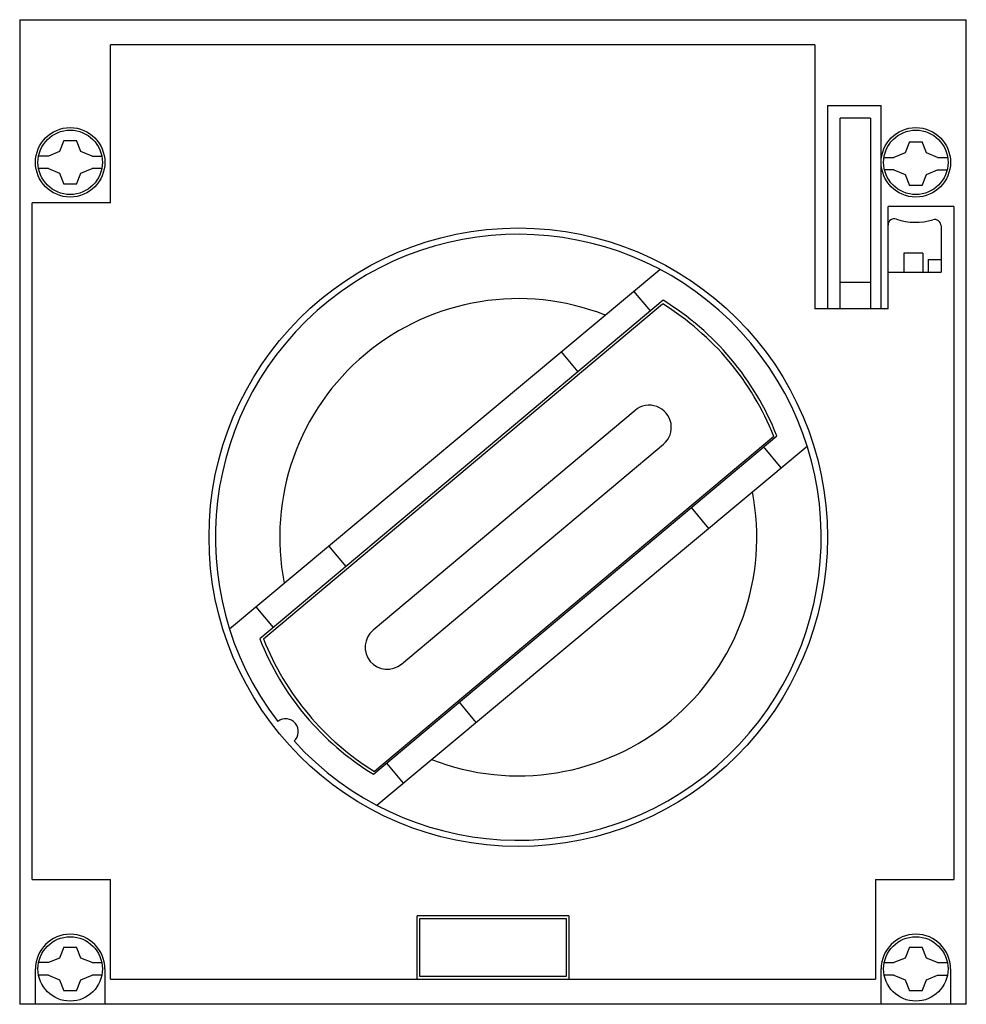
# Model space of a CAD drawing. Header units: millimetres. Extents: x 10.4 to 85.4, y 26.6 to 104.6.
import ezdxf

# ---------------------------------------------------------------- set-up
doc = ezdxf.new("R2010")
doc.units = ezdxf.units.MM
doc.header["$LTSCALE"] = 8.608238
doc.layers.get('0').update_dxf_attribs({"linetype": 'CONTINUOUS'})

msp = doc.modelspace()

# ---------------------------------------------------------------- linework, layer by layer
at = {"color": 7, "linetype": 'Continuous'}
for p, q in [((10.4, 104.625), (10.4, 26.625)), ((10.4, 104.625), (85.4, 104.625)), ((85.4, 26.625), (85.4, 104.625)), ((17.6, 90.125), (17.6, 102.625)), ((73.4, 102.625), (17.6, 102.625)), ((73.4, 102.625), (73.4, 81.725)), ((74.4, 97.825), (74.4, 81.725)), ((74.4, 97.825), (78.65, 97.825)), ((78.65, 81.725), (78.65, 97.825)), ((75.4, 81.725), (75.4, 96.825)), ((77.8, 96.825), (75.4, 96.825)), ((77.8, 96.825), (77.8, 81.725)), ((13.9, 95.054), (13.551, 94.174)), ((13.9, 95.054), (14.9, 95.054)), ((15.248, 94.174), (14.9, 95.054)), ((80.9, 94.949), (80.551, 94.068)), ((80.9, 94.949), (81.9, 94.949)), ((82.248, 94.068), (81.9, 94.949)), ((12.67, 93.825), (11.899, 93.825)), ((13.551, 94.174), (12.67, 93.825)), ((16.129, 93.825), (15.248, 94.174)), ((16.129, 93.825), (16.9, 93.825)), ((78.88, 93.719), (79.67, 93.719)), ((80.551, 94.068), (79.67, 93.719)), ((83.129, 93.719), (82.248, 94.068)), ((83.129, 93.719), (83.919, 93.719)), ((12.67, 92.825), (11.899, 92.825)), ((12.67, 92.825), (13.551, 92.476)), ((15.248, 92.476), (16.129, 92.825)), ((16.9, 92.825), (16.129, 92.825)), ((13.551, 92.476), (13.9, 91.596)), ((14.9, 91.596), (15.248, 92.476)), ((79.67, 92.719), (78.922, 92.719)), ((79.67, 92.719), (80.551, 92.371)), ((80.551, 92.371), (80.9, 91.49)), ((81.9, 91.49), (82.248, 92.371)), ((82.248, 92.371), (83.129, 92.719)), ((83.129, 92.719), (83.877, 92.719)), ((14.9, 91.596), (13.9, 91.596)), ((81.9, 91.49), (80.9, 91.49)), ((11.4, 36.525), (11.4, 90.125)), ((17.6, 90.125), (11.4, 90.125)), ((84.4, 89.825), (79.2, 89.825)), ((79.2, 81.725), (79.2, 89.825)), ((84.4, 89.825), (84.4, 36.525)), ((83.4, 88.294), (83.4, 84.625)), ((81.95, 86.125), (80.45, 86.125)), ((80.45, 86.125), (80.45, 84.625)), ((81.95, 86.125), (81.95, 84.625)), ((82.4, 85.625), (83.4, 85.625)), ((82.4, 84.625), (82.4, 85.625)), ((27.02, 56.377), (61.129, 84.836)), ((79.2, 84.625), (83.4, 84.625)), ((75.4, 83.825), (77.8, 83.825)), ((60.372, 81.551), (59.067, 83.115)), ((61.377, 82.394), (29.423, 55.581)), ((29.715, 55.565), (61.342, 82.103)), ((79.2, 81.725), (73.4, 81.725)), ((53.304, 78.307), (54.623, 76.726)), ((59.155, 73.675), (38.395, 56.256)), ((38.422, 44.856), (70.376, 71.669)), ((70.148, 71.608), (38.521, 45.07)), ((40.644, 53.575), (61.404, 70.994)), ((38.692, 42.403), (72.787, 70.849)), ((70.731, 69.134), (69.341, 70.801)), ((63.592, 65.976), (64.968, 64.326)), ((34.876, 62.932), (36.238, 61.299)), ((29.113, 58.123), (30.488, 56.475)), ((45.207, 50.549), (46.54, 48.951)), ((39.457, 45.725), (40.777, 44.143)), ((11.4, 36.525), (17.6, 36.525)), ((17.6, 28.625), (17.6, 36.525)), ((78.2, 36.525), (84.4, 36.525)), ((78.2, 36.525), (78.2, 28.625)), ((53.9, 33.625), (41.9, 33.625)), ((41.9, 28.625), (41.9, 33.625)), ((53.9, 33.625), (53.9, 28.625)), ((42.1, 33.425), (53.7, 33.425)), ((42.1, 28.825), (42.1, 33.425)), ((53.7, 33.425), (53.7, 28.825)), ((13.9, 31.154), (13.551, 30.274)), ((13.9, 31.154), (14.9, 31.154)), ((15.248, 30.274), (14.9, 31.154)), ((80.9, 31.154), (80.551, 30.274)), ((80.9, 31.154), (81.9, 31.154)), ((82.248, 30.274), (81.9, 31.154)), ((12.67, 29.925), (11.899, 29.925)), ((13.551, 30.274), (12.67, 29.925)), ((16.129, 29.925), (15.248, 30.274)), ((16.129, 29.925), (16.9, 29.925)), ((78.899, 29.925), (79.67, 29.925)), ((80.551, 30.274), (79.67, 29.925)), ((83.129, 29.925), (82.248, 30.274)), ((83.129, 29.925), (83.9, 29.925)), ((11.65, 26.625), (11.65, 29.425)), ((12.67, 28.925), (11.899, 28.925)), ((12.67, 28.925), (13.551, 28.576)), ((15.248, 28.576), (16.129, 28.925)), ((16.9, 28.925), (16.129, 28.925)), ((17.15, 29.425), (17.15, 26.625)), ((78.65, 26.625), (78.65, 29.425)), ((79.67, 28.925), (78.899, 28.925)), ((79.67, 28.925), (80.551, 28.576)), ((82.248, 28.576), (83.129, 28.925)), ((83.129, 28.925), (83.9, 28.925)), ((84.15, 29.425), (84.15, 26.625)), ((13.551, 28.576), (13.9, 27.696)), ((14.9, 27.696), (15.248, 28.576)), ((17.6, 28.625), (78.2, 28.625)), ((53.7, 28.825), (42.1, 28.825)), ((80.551, 28.576), (80.9, 27.696)), ((81.9, 27.696), (82.248, 28.576)), ((14.9, 27.696), (13.9, 27.696)), ((81.9, 27.696), (80.9, 27.696)), ((85.4, 26.625), (10.4, 26.625))]:
    msp.add_line(p, q, dxfattribs=at)
for centre, radius in [((14.4, 93.325), 2.75), ((81.4, 93.325), 2.75), ((14.4, 93.325), 2.55), ((81.4, 93.325), 2.55), ((49.9, 63.625), 24.5), ((14.4, 29.425), 2.55), ((81.4, 29.425), 2.55)]:
    msp.add_circle(centre, radius, dxfattribs=at)
for centre, radius, start, end in [((79.7, 88.358), 0.5, 71.10653, 180), ((81.4, 93.325), 4.75, 251.10653, 286.60155), ((82.9, 88.294), 0.5, 0, 106.60155), ((49.9, 63.625), 24, 222.25604, 217.48105), ((49.9, 63.625), 18.9, 68.59449, 191.08332), ((49.932, 63.587), 21.75, 21.64266, 58.35734), ((49.9, 63.625), 22, 21.447, 58.553), ((60.279, 72.335), 1.75, 310, 130), ((49.9, 63.625), 18.9, 248.67398, 11.00383), ((39.52, 54.915), 1.75, 130, 310), ((49.9, 63.625), 22, 201.447, 238.553), ((49.932, 63.587), 21.75, 201.64266, 238.35734), ((31.479, 48.24), 1, 311.0623, 128.6748), ((14.4, 29.425), 2.75, 0, 180), ((81.4, 29.425), 2.75, 0, 180)]:
    msp.add_arc(centre, radius, start, end, dxfattribs=at)

doc.saveas('drawing.dxf')
